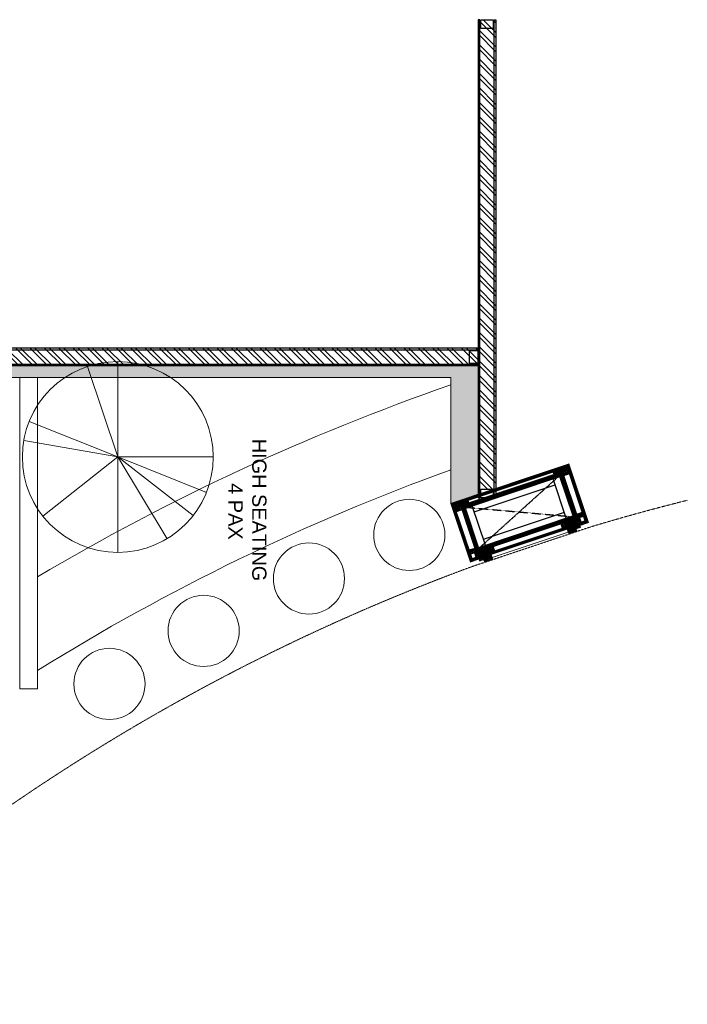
# Model space of a CAD drawing. Header units: millimetres. Extents: x 325 to 308333, y 120 to 24406.
# Tile 21 of 21: x 304106 to 307859, y 18872 to 24406. Entities that reach past the tile are written whole.
import ezdxf

# ---------------------------------------------------------------- set-up
doc = ezdxf.new("R2010")
doc.units = ezdxf.units.MM
doc.header["$LTSCALE"] = 2.5
doc.linetypes.add('( Hidden )', pattern=[0.375, 0.25, -0.125])
doc.linetypes.add('DASHED', pattern=[19.05, 12.7, -6.35])
for name, color, linetype in [('1', 1, 'Continuous'), ('2', 2, 'Continuous'), ('250', 250, 'Continuous'), ('6', 7, 'Continuous'), ('PROPOSED M.S WORK', 150, 'Continuous')]:
    doc.layers.add(name, color=color, linetype=linetype)
for name, color, linetype, lineweight in [('8', 8, 'Continuous', 0), ('9', 9, 'Continuous', 0), ('A1-SS SHEET', 201, 'Continuous', 15), ('A1-WOOD', 11, 'Continuous', 15), ('ELEVATION 1', 143, 'Continuous', 18), ('ELEVATION 4', 35, 'Continuous', 9), ('ELEVATION 5', 156, 'Continuous', 5), ('FURNITURES', 30, 'Continuous', 15), ('HATCH LIGHT', 250, 'Continuous', 0), ('HATCH MEDIUM', 251, 'Continuous', 5), ('TEXT', 40, 'Continuous', 0), ('WALL', 132, 'Continuous', 25)]:
    doc.layers.add(name, color=color, linetype=linetype, lineweight=lineweight)
doc.styles.add('RG_3F_TITLE BLOCK_A1$0$A1 TBLOCK LBV$0$Style-arial', font='arial.ttf')
pattern_1 = [(315, (287303.676, 161408.816), (40.411153, 40.411153), []), (315, (287303.676, 161381.875), (40.411153, 40.411153), [])]
pattern_2 = [(45, (-133790.86, -88292.746), (-25.455844, 25.455844), [19.2, -124.8]), (45, (-133793.404, -88290.2), (-25.455844, 25.455844), [27.44684, -116.55316]), (45, (-133795.95, -88287.655), (-25.455844, 25.455844), [34.976716, -109.023284]), (45, (-133798.495, -88285.11), (-25.455844, 25.455844), [34.976716, -109.023284]), (45, (-133801.04, -88282.564), (-25.455844, 25.455844), [27.44684, -116.55316]), (45, (-133803.587, -88280.018), (-25.455844, 25.455844), [19.2, -124.8]), (45, (-133806.132, -88277.473), (-25.455844, 25.455844), [25.255542, -118.744458]), (45, (-133808.678, -88274.927), (-25.455844, 25.455844), [102.870124, -41.129876]), (45, (-133811.223, -88272.38), (-25.455844, 25.455844), [94.623284, -49.376716]), (45, (-133813.77, -88269.836), (-25.455844, 25.455844), [14.861146, -129.138854]), (45, (-133762.01, -88267.29), (-25.455844, 25.455844), [10.976716, -133.023284]), (45, (-133762.794, -88262.08), (-25.455844, 25.455844), [12.965612, -131.034388]), (45, (-133760.025, -88254.218), (-25.455844, 25.455844), [5.46142, -138.53858]), (45, (-133765.058, -88249.185), (-25.455844, 25.455844), [5.46142, -138.53858]), (45, (-133772.92, -88251.954), (-25.455844, 25.455844), [12.965612, -131.034388]), (45, (-133778.13, -88251.168), (-25.455844, 25.455844), [10.976716, -133.023284]), (45, (-133782.334, -88251.977), (-25.455844, 25.455844), [19.327907, -124.672093]), (45, (-133795.624, -88253.388), (-25.455844, 25.455844), [66.738854, -77.261146]), (45, (-133742.368, -88244.255), (-25.455844, 25.455844), [3.423284, -140.576716]), (45, (-133744.913, -88241.71), (-25.455844, 25.455844), [8.23338, -135.76662]), (45, (-133747.46, -88239.164), (-25.455844, 25.455844), [16.150356, -127.849644]), (45, (-133750.004, -88236.62), (-25.455844, 25.455844), [26.04657, -117.95343]), (45, (-133752.55, -88234.073), (-25.455844, 25.455844), [34.29341, -109.70659]), (45, (-133755.095, -88231.527), (-25.455844, 25.455844), [41.823284, -102.176716]), (45, (-133761.03, -88232.37), (-25.455844, 25.455844), [46.61655, -97.38345]), (45, (-133716.18, -88218.07), (-25.455844, 25.455844), [9.589904, -134.410096]), (45, (-133719.254, -88214.69), (-25.455844, 25.455844), [17.074453, -126.925547]), (45, (-133716.313, -88206.32), (-25.455844, 25.455844), [10.976716, -133.023284]), (45, (-133717.1, -88201.11), (-25.455844, 25.455844), [12.965612, -131.034388]), (45, (-133714.33, -88193.25), (-25.455844, 25.455844), [5.46142, -138.53858]), (45, (-133719.363, -88188.216), (-25.455844, 25.455844), [5.46142, -138.53858]), (45, (-133727.225, -88190.985), (-25.455844, 25.455844), [12.965612, -131.034388]), (45, (-133732.435, -88190.2), (-25.455844, 25.455844), [10.976716, -133.023284]), (52.125016, (-133773.763, -88260.377), (101.8233768, 101.8233758), [14.17878, -276.062497]), (52.125016, (-133781.633, -88263.156), (101.8233768, 101.8233758), [14.191722, -276.049556]), (52.125016, (-133790.01, -88266.442), (101.8233768, 101.8233758), [19.349418, -270.89186]), (52.125016, (-133788.274, -88259.614), (101.8233768, 101.8233758), [9.67471, -280.56657]), (52.125016, (-133754.247, -88259.529), (101.8233768, 101.8233758), [19.349418, -270.89186]), (52.125016, (-133753.626, -88252.912), (101.8233768, 101.8233758), [14.191722, -276.049556]), (52.125016, (-133756.164, -88250.356), (101.8233768, 101.8233758), [14.17878, -276.062497]), (52.125016, (-133728.068, -88199.408), (101.8233768, 101.8233758), [14.17878, -276.062497]), (52.125016, (-133735.938, -88202.187), (101.8233768, 101.8233758), [14.191722, -276.049556]), (52.125016, (-133744.315, -88205.473), (101.8233768, 101.8233758), [19.349418, -270.89186]), (52.125016, (-133748.432, -88206.196), (101.8233768, 101.8233758), [9.67471, -280.56657]), (52.125016, (-133697.945, -88202.378), (101.8233768, 101.8233758), [14.512064, -275.729214]), (52.125016, (-133709.4, -88211.287), (101.8233768, 101.8233758), [29.024128, -261.21715]), (52.125016, (-133707.181, -88202.616), (101.8233768, 101.8233758), [21.263437, -268.97784]), (52.125016, (-133708.551, -88198.56), (101.8233768, 101.8233758), [19.349418, -270.89186]), (52.125016, (-133707.93, -88191.943), (101.8233768, 101.8233758), [14.191722, -276.049556]), (52.125016, (-133710.468, -88189.387), (101.8233768, 101.8233758), [14.17878, -276.062497]), (217.874984, (-133750.004, -88236.618), (-101.8233758, -101.8233768), [14.17878, -276.062497]), (37.874984, (-133777.282, -88279.17), (101.8233758, 101.8233768), [19.349418, -270.89186]), (37.874984, (-133773.996, -88270.793), (101.8233758, 101.8233768), [14.191722, -276.049556]), (37.874984, (-133771.218, -88262.923), (101.8233758, 101.8233768), [14.17878, -276.062497]), (217.874984, (-133752.55, -88234.073), (-101.8233758, -101.8233768), [14.191722, -276.049556]), (217.874984, (-133755.095, -88231.527), (-101.8233758, -101.8233768), [19.349418, -270.89186]), (217.874984, (-133761.03, -88232.37), (-101.8233758, -101.8233768), [9.67471, -280.56657]), (37.874984, (-133803.26, -88259.327), (101.8233758, 101.8233768), [9.67471, -280.56657]), (217.874984, (-133717.037, -88224.015), (-101.8233758, -101.8233768), [29.024128, -261.21715]), (217.874984, (-133716.181, -88218.068), (-101.8233758, -101.8233768), [29.024128, -261.21715]), (217.874984, (-133719.254, -88214.69), (-101.8233758, -101.8233768), [21.263437, -268.97784]), (37.874984, (-133731.587, -88218.2), (101.8233758, 101.8233768), [19.349418, -270.89186]), (37.874984, (-133728.3, -88209.824), (101.8233758, 101.8233768), [14.191722, -276.049556]), (37.874984, (-133725.522, -88201.954), (101.8233758, 101.8233768), [14.17878, -276.062497]), (217.874984, (-133704.309, -88175.65), (-101.8233758, -101.8233768), [14.17878, -276.062497]), (217.874984, (-133706.854, -88173.104), (-101.8233758, -101.8233768), [14.191722, -276.049556]), (217.874984, (-133709.4, -88170.558), (-101.8233758, -101.8233768), [19.349418, -270.89186]), (217.874984, (-133711.946, -88168.012), (-101.8233758, -101.8233768), [14.512064, -275.729214]), (45, (-133761.915, -88252.33), (-25.455844, 25.455844), [5.46142, -138.53858]), (45, (-133763.212, -88251.03), (-25.455844, 25.455844), [5.46142, -138.53858]), (45, (-133716.22, -88191.36), (-25.455844, 25.455844), [5.46142, -138.53858]), (45, (-133717.516, -88190.062), (-25.455844, 25.455844), [5.46142, -138.53858]), (37.874984, (-133767.751, -88256.868), (101.8233758, 101.8233768), [7.393872, -282.847406]), (52.125016, (-133767.751, -88256.868), (101.8233768, 101.8233758), [7.393872, -282.847406]), (217.874984, (-133753.514, -88242.63), (-101.8233758, -101.8233768), [7.393872, -282.847406]), (52.125016, (-133758.053, -88248.467), (101.8233768, 101.8233758), [7.393872, -282.847406]), (37.874984, (-133722.056, -88195.899), (101.8233758, 101.8233768), [7.393872, -282.847406]), (52.125016, (-133722.056, -88195.899), (101.8233768, 101.8233758), [7.393872, -282.847406]), (217.874984, (-133707.818, -88181.661), (-101.8233758, -101.8233768), [7.393872, -282.847406]), (52.125016, (-133712.357, -88187.497), (101.8233768, 101.8233758), [7.393872, -282.847406])]
pattern_3 = [(90, (-264122.1607, 233636.0665), (-3.175, 2e-16), []), (135, (-264122.161, 233636.0665), (-6.34999567, -6.34999567), [4.49012806, -8.98025612])]
pattern_4 = [(135, (85579.499, -135167.25), (-10.00000027, -3e-15), [4.242641, -9.899495]), (153.434949, (85576.499, -135164.25), (-10.0000001, -3e-08), [4.472136, -17.888544]), (135, (85572.499, -135162.25), (-3e-15, 10.00000027), [1.414214, -12.727922]), (116.565051, (85571.499, -135161.25), (3e-08, 10.0000001), [4.472136, -17.888544]), (135, (85579.499, -135163.25), (-10.00000027, -3e-15), [4.242641, -9.899495]), (146.309932, (85577.499, -135167.25), (-10.00000007, 8e-08), [3.605551, -32.449961]), (146.309932, (85575.499, -135162.25), (-10.00000007, 8e-08), [3.605551, -32.449961]), (116.565051, (85573.499, -135167.25), (3e-08, 10.0000001), [4.472136, -17.888544]), (146.309932, (85577.499, -135157.25), (-10.00000007, 8e-08), [3.605551, -32.449961]), (146.309932, (85575.499, -135152.25), (-10.00000007, 8e-08), [3.605551, -32.449961])]
pattern_5 = [(45, (-117.4317, 31.781), (-2.245064, 2.245064), []), (45, (-115.1867, 31.781), (-2.245064, 2.245064), [1.5875, -0.79375])]

# ---------------------------------------------------------------- blocks, each defined once
blk = doc.blocks.new('*U107')
for points in [[(0, 0), (7713.3, 0), (7713.3, -10), (0, -10)], [(0, -100), (7713.3, -100), (7713.3, -90), (0, -90)]]:
    blk.add_lwpolyline(points, close=True)
at = {"color": 8}
for points in [[(0, -15), (50, -15), (50, -85), (0, -85)], [(7663.3, -15), (7713.3, -15), (7713.3, -85), (7663.3, -85)]]:
    blk.add_lwpolyline(points, close=True, dxfattribs=at)
blk = doc.blocks.new('*U108')
for points in [[(0, 0), (2688, 0), (2688, -10), (0, -10)], [(0, -100), (2688, -100), (2688, -90), (0, -90)]]:
    blk.add_lwpolyline(points, close=True)
at = {"color": 8}
for points in [[(0, -15), (50, -15), (50, -85), (0, -85)], [(2638, -15), (2688, -15), (2688, -85), (2638, -85)]]:
    blk.add_lwpolyline(points, close=True, dxfattribs=at)
blk = doc.blocks.new('MS-C1')
at = {"layer": 'PROPOSED M.S WORK', "lineweight": 5}
h = blk.add_hatch(dxfattribs=at)
h.set_pattern_fill('ANSI33', color=251, scale=0.5)
h.set_pattern_definition([(45, (-290, 65), (-2.24506, 2.24506), []), (45, (-287.755, 65), (-2.24506, 2.24506), [1.5875, -0.79375])])
edge = h.paths.add_edge_path()
edge.add_line((-240, 115), (-290, 115))
edge.add_line((-290, 115), (-290, 65))
edge.add_line((-290, 65), (-286.4, 66.8))
edge.add_arc((-287.5, 69), 2.5, 296.5651, 360)
edge.add_line((-285, 69), (-285, 110))
edge.add_line((-285, 110), (-244, 110))
edge.add_arc((-244, 112.5), 2.5, 270, 333.4349)
edge.add_line((-241.8, 111.4), (-240, 115))
h = blk.add_hatch(dxfattribs=at)
h.set_pattern_fill('ANSI33', color=251, scale=0.5)
h.set_pattern_definition([(45, (-117.4317, 4.781), (-2.245064, 2.245064), []), (45, (-115.1867, 4.781), (-2.245064, 2.245064), [1.5875, -0.79375])])
edge = h.paths.add_edge_path()
edge.add_line((240, 115), (290, 115))
edge.add_line((290, 115), (290, 65))
edge.add_line((290, 65), (286.4, 66.8))
edge.add_arc((287.5, 69), 2.5, 180, 243.4349, ccw=False)
edge.add_line((285, 69), (285, 110))
edge.add_line((285, 110), (244, 110))
edge.add_arc((244, 112.5), 2.5, 206.5651, 270, ccw=False)
edge.add_line((241.8, 111.4), (240, 115))
h = blk.add_hatch(dxfattribs=at)
h.set_pattern_fill('ANSI33', color=251, scale=0.5)
h.set_pattern_definition(pattern_5)
edge = h.paths.add_edge_path()
edge.add_line((-240, -138), (-290, -138))
edge.add_line((-290, -138), (-290, -88))
edge.add_line((-290, -88), (-286.4, -89.8))
edge.add_arc((-287.5, -92), 2.5, 0, 63.4349, ccw=False)
edge.add_line((-285, -92), (-285, -133))
edge.add_line((-285, -133), (-244, -133))
edge.add_arc((-244, -135.5), 2.5, 26.5651, 90, ccw=False)
edge.add_line((-241.8, -134.4), (-240, -138))
h = blk.add_hatch(dxfattribs=at)
h.set_pattern_fill('ANSI33', color=251, scale=0.5)
h.set_pattern_definition(pattern_5)
edge = h.paths.add_edge_path()
edge.add_line((240, -138), (290, -138))
edge.add_line((290, -138), (290, -88))
edge.add_line((290, -88), (286.4, -89.8))
edge.add_arc((287.5, -92), 2.5, 116.5651, 180)
edge.add_line((285, -92), (285, -133))
edge.add_line((285, -133), (244, -133))
edge.add_arc((244, -135.5), 2.5, 90, 153.4349)
edge.add_line((241.8, -134.4), (240, -138))
at = {"layer": 'PROPOSED M.S WORK', "linetype": 'DASHED', "ltscale": 0.02}
for p, q in [((-290, 115), (290, -138)), ((290, 115), (-290, -138))]:
    blk.add_line(p, q, dxfattribs=at)
at = {"layer": 'PROPOSED M.S WORK'}
for p, q in [((-285, -128), (-285, 105)), ((-280, -128), (-280, 105)), ((-240, -128), (-240, 105)), ((240, -128), (240, 105)), ((280, -128), (280, 105)), ((285, -128), (285, 105))]:
    blk.add_line(p, q, dxfattribs=at)
for points in [[(-240, 115), (-290, 115), (-290, 65), (-286.4, 66.8, 0.284079), (-285, 69), (-285, 110), (-244, 110, 0.284079), (-241.8, 111.4), (-240, 115)], [(240, 115), (290, 115), (290, 65), (286.4, 66.8, -0.284079), (285, 69), (285, 110), (244, 110, -0.284079), (241.8, 111.4), (240, 115)], [(-240, -138), (-290, -138), (-290, -88), (-286.4, -89.8, -0.284079), (-285, -92), (-285, -133), (-244, -133, -0.284079), (-241.8, -134.4), (-240, -138)], [(240, -138), (290, -138), (290, -88), (286.4, -89.8, 0.284079), (285, -92), (285, -133), (244, -133, 0.284079), (241.8, -134.4), (240, -138)]]:
    blk.add_lwpolyline(points, format="xyb", dxfattribs=at)
blk.add_lwpolyline([(-290, 115), (290, 115), (290, -138), (-290, -138)], close=True, dxfattribs=at)
for points in [[(-285, 110), (285, 110)], [(-285, 105), (285, 105)], [(-240, 70), (240, 70)], [(-240, -93), (240, -93)], [(-285, -128), (285, -128)], [(-285, -133), (285, -133)]]:
    blk.add_lwpolyline(points, dxfattribs=at)
blk = doc.blocks.new('A$C47C848D8')
at = {"layer": '2', "lineweight": 5}
h = blk.add_hatch(color=40, dxfattribs=at)
h.dxf.hatch_style = 1
h.paths.add_polyline_path([(-225, -174.7), (225, -174.7), (225, -176.2), (-225, -176.2)])
at = {"layer": '250', "lineweight": 5}
h = blk.add_hatch(dxfattribs=at)
h.set_pattern_fill('DOLMIT', color=256, scale=0.5, angle=90)
h.set_pattern_definition(pattern_3)
h.paths.add_polyline_path([(334, -162.7), (346, -162.7), (346, 165.3), (334, 165.3)])
h.paths.add_polyline_path([(-334, 153.3), (334, 153.3), (334, 165.3), (-334, 165.3)])
h.paths.add_polyline_path([(-334, -162.7), (-346, -162.7), (-346, 165.3), (-334, 165.3)])
h.paths.add_polyline_path([(-312, -137.5), (-300, -137.5), (-300, -162.7), (-312, -162.7)])
h.paths.add_polyline_path([(-300, -162.7), (-346, -162.7), (-346, -174.7), (-300, -174.7)])
h.paths.add_polyline_path([(300, -162.7), (346, -162.7), (346, -174.7), (300, -174.7)])
h.paths.add_polyline_path([(312, -137.5), (300, -137.5), (300, -162.7), (312, -162.7)])
h.paths.add_polyline_path([(334, 139.5), (252, 139.5), (252, 153.3), (334, 153.3)])
h.paths.add_polyline_path([(-334, 139.5), (-252, 139.5), (-252, 153.3), (-334, 153.3)])
h = blk.add_hatch(dxfattribs=at)
h.set_pattern_fill('DOLMIT', color=256, scale=0.5, angle=90)
h.set_pattern_definition(pattern_3)
h.paths.add_polyline_path([(-290, -125.5), (290, -125.5), (290, -137.5), (-290, -137.5)])
h.paths.add_polyline_path([(-302, 139.5), (-290, 139.5), (-290, -137.5), (-302, -137.5)])
h.paths.add_polyline_path([(290, -137.5), (302, -137.5), (302, 139.5), (290, 139.5)])
h.paths.add_polyline_path([(-290, 139.5), (290, 139.5), (290, 127.5), (-290, 127.5)])
h = blk.add_hatch(dxfattribs=at)
h.set_pattern_fill('DOLMIT', color=256, scale=0.5, angle=90)
h.set_pattern_definition(pattern_3)
h.paths.add_polyline_path([(225, -162.7), (-225, -162.7), (-225, -174.7), (225, -174.7)])
at = {"layer": '8', "lineweight": 5}
h = blk.add_hatch(dxfattribs=at)
h.set_pattern_fill('PGRAIN', color=256, scale=1.2, angle=45, style=0)
h.set_pattern_definition(pattern_2)
h.paths.add_polyline_path([(-300, -137.5), (-225, -137.5), (-225, -205.7), (-275, -205.7), (-275, -191.2), (-300, -191.2)])
h = blk.add_hatch(dxfattribs=at)
h.set_pattern_fill('PGRAIN', color=256, scale=1.2, angle=45, style=0)
h.set_pattern_definition(pattern_2)
h.paths.add_polyline_path([(300, -137.5), (225, -137.5), (225, -205.7), (275, -205.7), (275, -191.2), (300, -191.2)])
at = {"layer": '9', "lineweight": 5}
h = blk.add_hatch(dxfattribs=at)
h.set_pattern_fill('CSWOOD2', color=256, angle=90)
h.set_pattern_definition(pattern_4)
h.paths.add_polyline_path([(-302, 114.5), (-334, 114.5), (-334, 139.5), (-302, 139.5)])
h = blk.add_hatch(dxfattribs=at)
h.set_pattern_fill('CSWOOD2', color=256, angle=90)
h.set_pattern_definition(pattern_4)
h.paths.add_polyline_path([(302, 114.5), (334, 114.5), (334, 139.5), (302, 139.5)])
h = blk.add_hatch(dxfattribs=at)
h.set_pattern_fill('CSWOOD2', color=256, angle=90)
h.set_pattern_definition(pattern_4)
h.paths.add_polyline_path([(-302, -112.5), (-334, -112.5), (-334, -137.5), (-302, -137.5)])
h = blk.add_hatch(dxfattribs=at)
h.set_pattern_fill('CSWOOD2', color=256, angle=90)
h.set_pattern_definition([(135, (85684.999, -135192.363), (-10.00000027, -3e-15), [4.242641, -9.899495]), (153.434949, (85681.999, -135189.3632), (-10.0000001, -3e-08), [4.472136, -17.888544]), (135, (85677.999, -135187.363), (-3e-15, 10.00000027), [1.414214, -12.727922]), (116.565051, (85676.999, -135186.3632), (3e-08, 10.0000001), [4.472136, -17.888544]), (135, (85684.999, -135188.363), (-10.00000027, -3e-15), [4.242641, -9.899495]), (146.309932, (85682.999, -135192.363), (-10.00000007, 8e-08), [3.605551, -32.449961]), (146.309932, (85680.999, -135187.363), (-10.00000007, 8e-08), [3.605551, -32.449961]), (116.565051, (85678.999, -135192.3632), (3e-08, 10.0000001), [4.472136, -17.888544]), (146.309932, (85682.999, -135182.363), (-10.00000007, 8e-08), [3.605551, -32.449961]), (146.309932, (85680.999, -135177.363), (-10.00000007, 8e-08), [3.605551, -32.449961])])
h.paths.add_polyline_path([(-200, -137.5), (-225, -137.5), (-225, -162.7), (-200, -162.7)])
h = blk.add_hatch(dxfattribs=at)
h.set_pattern_fill('CSWOOD2', color=256, angle=90)
h.set_pattern_definition([(135, (86109.999, -135192.363), (-10.00000027, -3e-15), [4.242641, -9.899495]), (153.434949, (86106.999, -135189.3632), (-10.0000001, -3e-08), [4.472136, -17.888544]), (135, (86102.999, -135187.363), (-3e-15, 10.00000027), [1.414214, -12.727922]), (116.565051, (86101.999, -135186.3632), (3e-08, 10.0000001), [4.472136, -17.888544]), (135, (86109.999, -135188.363), (-10.00000027, -3e-15), [4.242641, -9.899495]), (146.309932, (86107.999, -135192.363), (-10.00000007, 8e-08), [3.605551, -32.449961]), (146.309932, (86105.999, -135187.363), (-10.00000007, 8e-08), [3.605551, -32.449961]), (116.565051, (86103.999, -135192.3632), (3e-08, 10.0000001), [4.472136, -17.888544]), (146.309932, (86107.999, -135182.363), (-10.00000007, 8e-08), [3.605551, -32.449961]), (146.309932, (86105.999, -135177.363), (-10.00000007, 8e-08), [3.605551, -32.449961])])
h.paths.add_polyline_path([(225, -137.5), (200, -137.5), (200, -162.7), (225, -162.7)])
h = blk.add_hatch(dxfattribs=at)
h.set_pattern_fill('CSWOOD2', color=256, angle=90)
h.set_pattern_definition(pattern_4)
h.paths.add_polyline_path([(302, -112.5), (334, -112.5), (334, -137.5), (302, -137.5)])
at = {"layer": '1', "lineweight": 5}
for points in [[(-334, -162.7), (-346, -162.7), (-346, 165.3), (-334, 165.3)], [(-334, 153.3), (334, 153.3), (334, 165.3), (-334, 165.3)], [(-334, 139.5), (-252, 139.5), (-252, 153.3), (-334, 153.3)], [(-302, 139.5), (-290, 139.5), (-290, -137.5), (-302, -137.5)], [(-290, 139.5), (290, 139.5), (290, 127.5), (-290, 127.5)], [(334, 139.5), (252, 139.5), (252, 153.3), (334, 153.3)], [(290, -137.5), (302, -137.5), (302, 139.5), (290, 139.5)], [(334, -162.7), (346, -162.7), (346, 165.3), (334, 165.3)], [(-300, -162.7), (-346, -162.7), (-346, -174.7), (-300, -174.7)], [(-312, -137.5), (-300, -137.5), (-300, -162.7), (-312, -162.7)], [(-290, -125.5), (290, -125.5), (290, -137.5), (-290, -137.5)], [(225, -162.7), (-225, -162.7), (-225, -174.7), (225, -174.7)], [(312, -137.5), (300, -137.5), (300, -162.7), (312, -162.7)], [(300, -162.7), (346, -162.7), (346, -174.7), (300, -174.7)]]:
    blk.add_lwpolyline(points, close=True, dxfattribs=at)
at = {"layer": '2', "color": 40, "lineweight": 5}
blk.add_lwpolyline([(-225, -174.7), (225, -174.7), (225, -176.2), (-225, -176.2)], close=True, dxfattribs=at)
at = {"layer": '6', "linetype": 'ByBlock', "lineweight": 5, "const_width": 1}
for points in [[(-225, -137.5), (-300, -137.5), (-300, -191.2), (-275, -191.2), (-275, -205.7), (-225, -205.7)], [(225, -137.5), (300, -137.5), (300, -191.2), (275, -191.2), (275, -205.7), (225, -205.7)]]:
    blk.add_lwpolyline(points, close=True, dxfattribs=at)
at = {"layer": '6', "lineweight": 5}
blk.add_lwpolyline([(-225, -176.2), (225, -176.2), (225, -194.2), (-225, -194.2)], close=True, dxfattribs=at)
at = {"layer": 'A1-SS SHEET', "color": 8, "lineweight": 5}
blk.add_lwpolyline([(346, -174.7), (300, -174.7), (300, -178.7), (346, -178.7)], close=True, dxfattribs=at)
at = {"layer": 'A1-WOOD', "lineweight": 5}
for points in [[(-302, 114.5), (-334, 114.5), (-334, 139.5), (-302, 139.5)], [(302, 114.5), (334, 114.5), (334, 139.5), (302, 139.5)], [(-302, -137.5), (-334, -137.5), (-334, -112.5), (-302, -112.5)], [(-225, -137.5), (-200, -137.5), (-200, -162.7), (-225, -162.7)], [(200, -162.7), (225, -162.7), (225, -137.5), (200, -137.5)], [(302, -137.5), (334, -137.5), (334, -112.5), (302, -112.5)]]:
    blk.add_lwpolyline(points, close=True, dxfattribs=at)
at = {"layer": 'ELEVATION 5', "color": 8, "lineweight": 5}
for points in [[(-350, -178.7), (-346, -178.7), (-346, 169.3), (-350, 169.3)], [(-346, 169.3), (346, 169.3), (346, 165.3), (-346, 165.3)], [(346, 169.3), (350, 169.3), (350, -178.7), (346, -178.7)], [(-300, -174.7), (-346, -174.7), (-346, -178.7), (-300, -178.7)]]:
    blk.add_lwpolyline(points, close=True, dxfattribs=at)
at = {"lineweight": 5}
blk.add_blockref('MS-C1', (0, 12.5), dxfattribs=at)
blk = doc.blocks.new('t')
for p, q in [((119721.4, -21429.1), (119721.4, -20655.6)), ((119721.4, -21429.1), (120009.1, -20711.1)), ((119721.4, -21429.1), (120195.6, -20818)), ((119721.4, -21429.1), (120383.6, -21029.3)), ((118947.9, -21429.1), (120494.9, -21429.1)), ((119721.4, -21429.1), (118988.2, -21675.7)), ((119721.4, -21429.1), (119433.7, -22147.2)), ((119721.4, -21429.1), (119586.6, -22190.8)), ((119721.4, -21429.1), (120200.7, -22036.3))]:
    blk.add_line(p, q)
blk.add_circle((119721.4, -21429.1), 773.5)

msp = doc.modelspace()

# ---------------------------------------------------------------- hatches: boundary and pattern name
at = {"layer": 'HATCH LIGHT'}
h = msp.add_hatch(dxfattribs=at)
h.set_pattern_fill('ANSI32', color=256, scale=6, angle=-90)
h.set_pattern_definition(pattern_1)
h.paths.add_polyline_path([(306682.6, 21768.2), (306782.6, 21768.2), (306782.6, 24405.7), (306682.6, 24405.7)])
h = msp.add_hatch(dxfattribs=at)
h.set_pattern_fill('ANSI32', color=256, scale=6, angle=-90)
h.set_pattern_definition(pattern_1)
h.paths.add_polyline_path([(306682.6, 22459.4), (306682.6, 22559.4), (298969.3, 22559.4), (298969.3, 22459.4)])
h = msp.add_hatch(dxfattribs=at)
h.set_pattern_fill('ANSI36', color=256, scale=7, angle=-90)
h.set_pattern_definition([(315, (287303.676, 161408.816), (43.2174826, -11.786586), [55.5625, -11.1125, 0, -11.1125])])
h.paths.add_polyline_path([(306528.8, 22394.4), (306528.8, 21687.4), (306532.6, 21688.6), (306682.6, 21738.8), (306682.6, 22459.4), (298969.3, 22459.4), (298969.3, 22059.4), (298169.3, 22059.4), (298169.3, 21994.4), (299034.3, 21994.4), (299034.3, 22394.4)])

# ---------------------------------------------------------------- linework, layer by layer
at = {"layer": 'ELEVATION 1'}
for p, q in [((299034.3, 22394.4), (306528.8, 22394.4)), ((306528.8, 21687.4), (306528.8, 22394.4)), ((306528.8, 21687.4), (306682.6, 21738.8))]:
    msp.add_line(p, q, dxfattribs=at)
at = {"layer": 'ELEVATION 4'}
for centre in [(306296.2, 21510), (305732, 21264.9), (305140.2, 20970.5), (304610.9, 20672.5)]:
    msp.add_circle(centre, 200, dxfattribs=at)
at = {"layer": 'FURNITURES'}
for p, q in [((304106.4, 22394.4), (304106.4, 20644.9)), ((304206.4, 22394.4), (304206.4, 20644.9)), ((304106.4, 20644.9), (304206.4, 20644.9))]:
    msp.add_line(p, q, dxfattribs=at)
for radius, start, end in [(12797, 109.17632, 120.6612), (12347, 109.90417, 121.90731)]:
    msp.add_arc((310732.3, 10266.4), radius, start, end, dxfattribs=at)
at = {"layer": 'HATCH MEDIUM', "linetype": '( Hidden )'}
msp.add_lwpolyline([(307858.7, 21704.5, 0.012104), (307311.6, 21553.8), (306647.8, 21331.7, 0.171223), (300641.8, 16355.6), (300300.1, 15744.7, 0.03154), (299701.8, 14393.9)], format="xyb", dxfattribs=at)

# ---------------------------------------------------------------- block references
at = {"rotation": 18.49909625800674}
msp.add_blockref('A$C47C848D8', (306914.5, 21637.9), dxfattribs=at)
at = {"layer": 'HATCH MEDIUM', "xscale": 0.6936824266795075, "yscale": 0.6936824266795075, "zscale": 0.6936824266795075, "rotation": 270}
msp.add_blockref('t', (319522.8, 104996.5), dxfattribs=at)
at = {"layer": 'WALL', "rotation": 270}
msp.add_blockref('*U108', (306782.6, 24405.7), dxfattribs=at)
at = {"layer": 'WALL', "xscale": -1}
msp.add_blockref('*U107', (306682.6, 22559.4), dxfattribs=at)

# ---------------------------------------------------------------- texts
at = {"layer": 'TEXT', "insert": (305493.3, 22294.8), "char_height": 80, "width": 1274.194, "attachment_point": 1, "rotation": 270, "style": 'RG_3F_TITLE BLOCK_A1$0$A1 TBLOCK LBV$0$Style-arial'}
msp.add_mtext('{\\W7.875743; }HIGH SEATING\\P{\\fArial|b0|i0|c178|p39;\\W7.46379;  \\W1; 4} PAX', dxfattribs=at)

doc.saveas('drawing.dxf')
